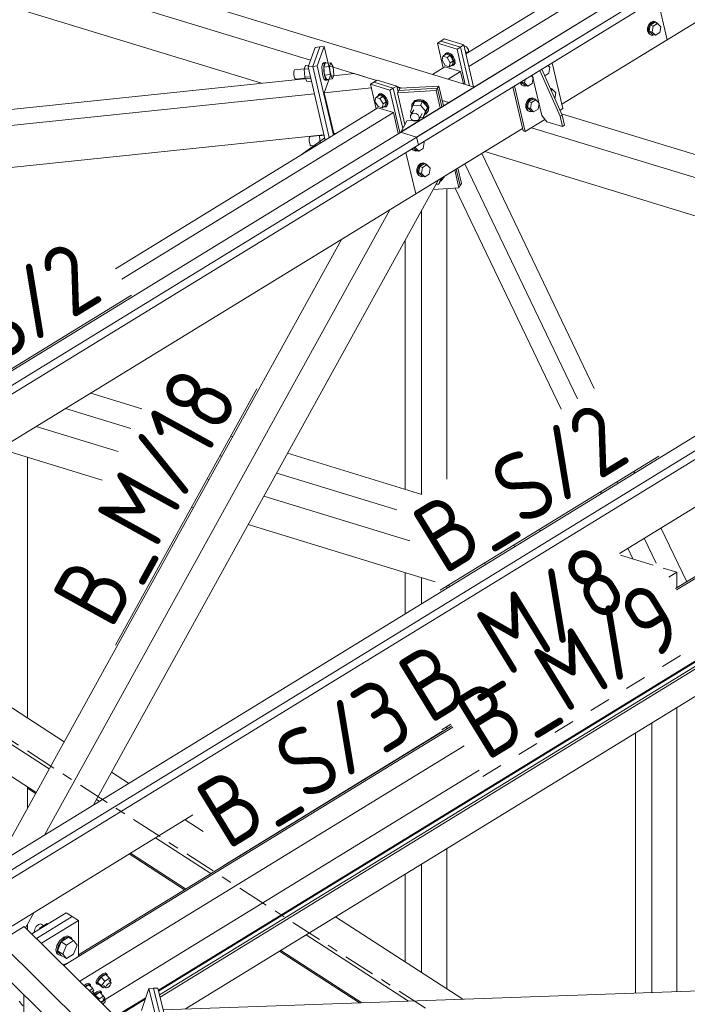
# Model space of a CAD drawing. Header units: millimetres. Extents: x 581 to 1768, y 561 to 1400.
# Tile 57 of 91: x 1249 to 1287, y 1157 to 1213. Entities that reach past the tile are written whole.
import ezdxf

# ---------------------------------------------------------------- set-up
doc = ezdxf.new("R2010")
doc.units = ezdxf.units.MM
doc.header["$LTSCALE"] = 0.6
for name, pattern in [('XKITLINE00', [0]), ('XKITLINE02', [4, 2, -2]), ('XKITLINE03', [6, 3, -1, 1, -1])]:
    doc.linetypes.add(name, pattern=pattern)
for name, color, linetype, lineweight in [('Bolt', 7, 'Continuous', 0), ('Part', 2, 'Continuous', 0), ('PartMark', 3, 'Continuous', 0), ('S-GRID', 1, 'Continuous', 0)]:
    doc.layers.add(name, color=color, linetype=linetype, lineweight=lineweight)
doc.styles.add('ISOCPEUR', font='ISOCPEUR.TTF')

msp = doc.modelspace()

# ---------------------------------------------------------------- linework, layer by layer
at = {"layer": 'Bolt', "color": 3, "linetype": 'XKITLINE00', "lineweight": 0}
for p, q in [((1284.446, 1212.574), (1284.371, 1212.382)), ((1284.371, 1212.382), (1284.373, 1212.183)), ((1284.426, 1212.365), (1284.501, 1212.557)), ((1284.429, 1212.166), (1284.426, 1212.365)), ((1284.578, 1212.709), (1284.446, 1212.574)), ((1284.53, 1212.529), (1284.467, 1212.19)), ((1284.501, 1212.557), (1284.634, 1212.692)), ((1284.778, 1212.681), (1284.53, 1212.529)), ((1284.53, 1212.529), (1284.697, 1212.478)), ((1284.732, 1212.75), (1284.578, 1212.709)), ((1284.634, 1212.692), (1284.788, 1212.733)), ((1284.634, 1212.139), (1284.697, 1212.478)), ((1284.697, 1212.478), (1284.945, 1212.63)), ((1284.732, 1212.75), (1284.788, 1212.733)), ((1284.778, 1212.681), (1284.945, 1212.63)), ((1284.788, 1212.733), (1284.922, 1212.669)), ((1284.922, 1212.669), (1284.943, 1212.63)), ((1284.945, 1212.63), (1285.13, 1212.443)), ((1285.13, 1212.443), (1285.067, 1212.105)), ((1284.373, 1212.183), (1284.452, 1212.032)), ((1284.508, 1212.015), (1284.429, 1212.166)), ((1284.452, 1212.032), (1284.587, 1211.968)), ((1284.467, 1212.19), (1284.652, 1212.004)), ((1284.467, 1212.19), (1284.634, 1212.139)), ((1284.643, 1211.951), (1284.508, 1212.015)), ((1284.587, 1211.968), (1284.643, 1211.951)), ((1284.819, 1211.953), (1284.634, 1212.139)), ((1284.74, 1211.977), (1284.643, 1211.951)), ((1284.652, 1212.004), (1284.819, 1211.953)), ((1285.067, 1212.105), (1284.819, 1211.953)), ((1273.926, 1211.328), (1273.933, 1211.332)), ((1273.994, 1211.335), (1273.933, 1211.332)), ((1274.064, 1210.954), (1273.979, 1211.096)), ((1274.066, 1211.291), (1273.994, 1211.335)), ((1274.13, 1211.213), (1274.066, 1211.291)), ((1274.168, 1211.12), (1274.13, 1211.213)), ((1274.171, 1211.038), (1274.168, 1211.12)), ((1272.67, 1210.536), (1272.724, 1210.763)), ((1272.846, 1210.238), (1272.67, 1210.536)), ((1272.903, 1210.873), (1272.724, 1210.763)), ((1272.724, 1210.763), (1272.955, 1210.692)), ((1272.808, 1210.82), (1272.876, 1210.919)), ((1272.808, 1210.814), (1272.808, 1210.82)), ((1272.876, 1210.919), (1272.935, 1210.955)), ((1272.876, 1210.919), (1272.998, 1210.925)), ((1273.134, 1210.802), (1272.903, 1210.873)), ((1273.058, 1210.961), (1272.935, 1210.955)), ((1273.134, 1210.802), (1272.955, 1210.692)), ((1272.955, 1210.692), (1273.132, 1210.394)), ((1272.998, 1210.925), (1273.143, 1210.837)), ((1273.202, 1210.874), (1273.058, 1210.961)), ((1273.311, 1210.504), (1273.134, 1210.802)), ((1273.143, 1210.837), (1273.27, 1210.679)), ((1273.33, 1210.716), (1273.202, 1210.874)), ((1273.27, 1210.679), (1273.347, 1210.493)), ((1273.406, 1210.53), (1273.33, 1210.716)), ((1274.019, 1210.927), (1274.064, 1210.954)), ((1274.038, 1210.846), (1274.064, 1210.954)), ((1274.061, 1210.942), (1274.137, 1210.988)), ((1274.137, 1210.988), (1274.171, 1211.038)), ((1264.27, 1209.98), (1264.24, 1209.948)), ((1264.27, 1209.98), (1264.821, 1210.038)), ((1264.895, 1210.241), (1264.816, 1210.023)), ((1264.816, 1210.023), (1265.072, 1210.05)), ((1264.816, 1210.023), (1264.858, 1209.563)), ((1264.895, 1210.241), (1265.084, 1210.261)), ((1265.863, 1210.327), (1265.834, 1210.15)), ((1265.834, 1210.15), (1265.84, 1209.904)), ((1265.919, 1210.387), (1265.863, 1210.327)), ((1265.919, 1210.387), (1266.016, 1210.397)), ((1265.93, 1210.16), (1265.959, 1210.337)), ((1265.936, 1209.914), (1265.93, 1210.16)), ((1266.019, 1210.359), (1265.94, 1210.141)), ((1265.94, 1210.141), (1266.261, 1210.174)), ((1265.94, 1210.141), (1265.982, 1209.681)), ((1265.959, 1210.337), (1266.016, 1210.397)), ((1266.016, 1210.397), (1266.048, 1210.362)), ((1266.019, 1210.359), (1266.34, 1210.393)), ((1266.261, 1210.174), (1266.34, 1210.393)), ((1266.303, 1209.715), (1266.261, 1210.174)), ((1266.34, 1210.393), (1266.462, 1210.152)), ((1266.462, 1210.152), (1266.504, 1209.693)), ((1273.077, 1210.167), (1272.846, 1210.238)), ((1273.132, 1210.394), (1273.077, 1210.167)), ((1273.257, 1210.277), (1273.077, 1210.167)), ((1273.311, 1210.504), (1273.132, 1210.394)), ((1273.284, 1210.231), (1273.172, 1210.225)), ((1273.311, 1210.504), (1273.257, 1210.277)), ((1273.352, 1210.329), (1273.284, 1210.231)), ((1273.284, 1210.231), (1273.344, 1210.268)), ((1273.344, 1210.268), (1273.411, 1210.366)), ((1273.347, 1210.493), (1273.352, 1210.329)), ((1273.411, 1210.366), (1273.406, 1210.53)), ((1278.814, 1210.132), (1278.702, 1210.244)), ((1278.814, 1210.132), (1278.751, 1209.793)), ((1264.24, 1209.948), (1264.224, 1209.853)), ((1264.224, 1209.853), (1264.227, 1209.722)), ((1264.227, 1209.722), (1264.248, 1209.588)), ((1264.248, 1209.588), (1264.282, 1209.489)), ((1264.282, 1209.489), (1264.318, 1209.449)), ((1264.318, 1209.449), (1264.885, 1209.509)), ((1264.858, 1209.563), (1265.178, 1209.597)), ((1264.858, 1209.563), (1264.979, 1209.323)), ((1265.84, 1209.904), (1265.879, 1209.653)), ((1265.879, 1209.653), (1265.942, 1209.466)), ((1265.976, 1209.663), (1265.936, 1209.914)), ((1265.942, 1209.466), (1266.01, 1209.393)), ((1266.038, 1209.476), (1265.976, 1209.663)), ((1265.982, 1209.681), (1266.303, 1209.715)), ((1265.982, 1209.681), (1266.103, 1209.441)), ((1266.107, 1209.403), (1266.038, 1209.476)), ((1266.103, 1209.441), (1266.425, 1209.474)), ((1266.147, 1209.445), (1266.107, 1209.403)), ((1266.425, 1209.474), (1266.303, 1209.715)), ((1266.504, 1209.693), (1266.425, 1209.474)), ((1277.362, 1209.242), (1277.4, 1209.446)), ((1277.859, 1209.546), (1277.747, 1209.658)), ((1277.859, 1209.546), (1277.796, 1209.208)), ((1278.751, 1209.793), (1278.524, 1209.654)), ((1264.979, 1209.323), (1265.236, 1209.35)), ((1266.01, 1209.393), (1266.107, 1209.403)), ((1270.105, 1208.986), (1270.112, 1208.99)), ((1270.174, 1208.993), (1270.112, 1208.99)), ((1270.246, 1208.949), (1270.174, 1208.993)), ((1270.272, 1208.918), (1270.246, 1208.949)), ((1277.111, 1209.268), (1277.181, 1209.135)), ((1277.157, 1209.269), (1277.157, 1209.296)), ((1277.236, 1209.118), (1277.157, 1209.269)), ((1277.181, 1209.135), (1277.316, 1209.071)), ((1277.201, 1209.324), (1277.196, 1209.293)), ((1277.196, 1209.293), (1277.381, 1209.106)), ((1277.196, 1209.293), (1277.362, 1209.242)), ((1277.371, 1209.054), (1277.236, 1209.118)), ((1277.316, 1209.071), (1277.371, 1209.054)), ((1277.548, 1209.055), (1277.362, 1209.242)), ((1277.468, 1209.08), (1277.371, 1209.054)), ((1277.381, 1209.106), (1277.548, 1209.055)), ((1277.796, 1209.208), (1277.548, 1209.055)), ((1278.833, 1208.953), (1278.946, 1208.899)), ((1278.859, 1208.893), (1278.968, 1208.86)), ((1278.894, 1208.814), (1278.968, 1208.86)), ((1278.946, 1208.899), (1278.966, 1208.86)), ((1278.968, 1208.86), (1279.154, 1208.673)), ((1268.849, 1208.194), (1268.904, 1208.421)), ((1269.083, 1208.531), (1268.904, 1208.421)), ((1268.904, 1208.421), (1269.135, 1208.35)), ((1268.988, 1208.478), (1269.055, 1208.577)), ((1268.988, 1208.472), (1268.988, 1208.478)), ((1269.055, 1208.577), (1269.115, 1208.613)), ((1269.055, 1208.577), (1269.178, 1208.583)), ((1269.314, 1208.46), (1269.083, 1208.531)), ((1269.238, 1208.619), (1269.115, 1208.613)), ((1269.314, 1208.46), (1269.135, 1208.35)), ((1269.135, 1208.35), (1269.312, 1208.052)), ((1269.178, 1208.583), (1269.322, 1208.495)), ((1269.382, 1208.532), (1269.238, 1208.619)), ((1269.491, 1208.162), (1269.314, 1208.46)), ((1269.322, 1208.495), (1269.45, 1208.337)), ((1269.51, 1208.374), (1269.382, 1208.532)), ((1269.45, 1208.337), (1269.526, 1208.151)), ((1269.586, 1208.188), (1269.51, 1208.374)), ((1270.171, 1208.735), (1270.159, 1208.754)), ((1271.342, 1208.306), (1271.12, 1208.234)), ((1271.591, 1208.261), (1271.342, 1208.306)), ((1277.647, 1208.354), (1277.514, 1208.219)), ((1277.57, 1208.202), (1277.702, 1208.337)), ((1277.847, 1208.325), (1277.598, 1208.173)), ((1277.801, 1208.395), (1277.647, 1208.354)), ((1277.702, 1208.337), (1277.856, 1208.378)), ((1277.801, 1208.395), (1277.856, 1208.378)), ((1277.847, 1208.325), (1278.013, 1208.274)), ((1277.856, 1208.378), (1277.991, 1208.314)), ((1277.991, 1208.314), (1278.011, 1208.275)), ((1279.095, 1208.359), (1279.154, 1208.673)), ((1269.026, 1207.896), (1268.849, 1208.194)), ((1269.257, 1207.825), (1269.026, 1207.896)), ((1269.312, 1208.052), (1269.257, 1207.825)), ((1269.436, 1207.935), (1269.257, 1207.825)), ((1269.491, 1208.162), (1269.312, 1208.052)), ((1269.464, 1207.889), (1269.352, 1207.883)), ((1269.491, 1208.162), (1269.436, 1207.935)), ((1269.531, 1207.987), (1269.464, 1207.889)), ((1269.464, 1207.889), (1269.523, 1207.925)), ((1269.523, 1207.925), (1269.591, 1208.024)), ((1269.526, 1208.151), (1269.531, 1207.987)), ((1269.591, 1208.024), (1269.586, 1208.188)), ((1270.867, 1207.587), (1271.003, 1207.949)), ((1270.947, 1207.799), (1270.959, 1208.016)), ((1270.959, 1208.016), (1271.094, 1208.186)), ((1270.959, 1208.016), (1270.985, 1208.064)), ((1271.12, 1208.234), (1270.985, 1208.064)), ((1271.003, 1207.949), (1271.118, 1208.158)), ((1271.003, 1207.949), (1271.438, 1207.974)), ((1271.094, 1208.186), (1271.316, 1208.258)), ((1271.554, 1208.183), (1271.118, 1208.158)), ((1271.316, 1208.258), (1271.565, 1208.213)), ((1271.438, 1207.974), (1271.554, 1208.183)), ((1271.438, 1207.974), (1271.738, 1207.637)), ((1271.853, 1207.845), (1271.554, 1208.183)), ((1271.565, 1208.213), (1271.775, 1208.062)), ((1271.801, 1208.111), (1271.591, 1208.261)), ((1271.717, 1207.483), (1271.853, 1207.845)), ((1271.738, 1207.637), (1271.853, 1207.845)), ((1271.775, 1208.062), (1271.889, 1207.847)), ((1271.915, 1207.895), (1271.801, 1208.111)), ((1271.889, 1207.847), (1271.877, 1207.625)), ((1271.903, 1207.673), (1271.915, 1207.895)), ((1277.514, 1208.219), (1277.439, 1208.027)), ((1277.439, 1208.027), (1277.442, 1207.828)), ((1277.442, 1207.828), (1277.521, 1207.677)), ((1277.495, 1208.01), (1277.57, 1208.202)), ((1277.497, 1207.811), (1277.495, 1208.01)), ((1277.576, 1207.66), (1277.497, 1207.811)), ((1277.598, 1208.173), (1277.536, 1207.835)), ((1277.536, 1207.835), (1277.721, 1207.648)), ((1277.536, 1207.835), (1277.702, 1207.784)), ((1277.598, 1208.173), (1277.765, 1208.122)), ((1277.702, 1207.784), (1277.765, 1208.122)), ((1277.888, 1207.597), (1277.702, 1207.784)), ((1277.765, 1208.122), (1278.013, 1208.274)), ((1278.136, 1207.749), (1277.888, 1207.597)), ((1278.013, 1208.274), (1278.199, 1208.088)), ((1278.199, 1208.088), (1278.136, 1207.749)), ((1270.941, 1207.504), (1270.867, 1207.587)), ((1270.874, 1207.277), (1270.881, 1207.395)), ((1270.935, 1207.162), (1270.874, 1207.277)), ((1270.881, 1207.395), (1271.058, 1207.716)), ((1270.881, 1207.395), (1270.953, 1207.486)), ((1270.953, 1207.486), (1271.071, 1207.524)), ((1271.071, 1207.524), (1271.204, 1207.5)), ((1271.204, 1207.5), (1271.316, 1207.42)), ((1271.37, 1207.187), (1271.298, 1207.096)), ((1271.316, 1207.42), (1271.377, 1207.305)), ((1271.37, 1207.187), (1271.547, 1207.508)), ((1271.377, 1207.305), (1271.37, 1207.187)), ((1271.413, 1207.264), (1271.602, 1207.274)), ((1271.602, 1207.274), (1271.738, 1207.637)), ((1271.602, 1207.274), (1271.717, 1207.483)), ((1271.742, 1207.455), (1271.693, 1207.439)), ((1271.877, 1207.625), (1271.742, 1207.455)), ((1271.877, 1207.625), (1271.903, 1207.673)), ((1277.521, 1207.677), (1277.656, 1207.613)), ((1277.711, 1207.596), (1277.576, 1207.66)), ((1277.656, 1207.613), (1277.711, 1207.596)), ((1277.808, 1207.622), (1277.711, 1207.596)), ((1277.721, 1207.648), (1277.888, 1207.597)), ((1271.047, 1207.082), (1270.935, 1207.162)), ((1271.18, 1207.058), (1271.047, 1207.082)), ((1271.298, 1207.096), (1271.18, 1207.058)), ((1265.124, 1206.156), (1265.108, 1206.062)), ((1265.108, 1206.062), (1265.111, 1205.93)), ((1265.154, 1206.188), (1265.124, 1206.156)), ((1265.154, 1206.188), (1265.705, 1206.246)), ((1265.7, 1206.231), (1265.714, 1206.271)), ((1265.7, 1206.231), (1265.957, 1206.258)), ((1265.738, 1205.816), (1265.7, 1206.231)), ((1265.111, 1205.93), (1265.133, 1205.797)), ((1265.133, 1205.797), (1265.166, 1205.697)), ((1265.166, 1205.697), (1265.202, 1205.658)), ((1265.202, 1205.658), (1265.537, 1205.693)), ((1270.952, 1205.493), (1270.98, 1205.44)), ((1271.035, 1205.423), (1270.988, 1205.514)), ((1271.043, 1205.549), (1271.18, 1205.411)), ((1271.081, 1205.571), (1271.161, 1205.547)), ((1271.161, 1205.547), (1271.177, 1205.631)), ((1271.347, 1205.36), (1271.161, 1205.547)), ((1271.595, 1205.512), (1271.347, 1205.36)), ((1271.658, 1205.851), (1271.595, 1205.512)), ((1271.658, 1205.851), (1271.612, 1205.897)), ((1270.98, 1205.44), (1271.115, 1205.376)), ((1271.17, 1205.359), (1271.035, 1205.423)), ((1271.115, 1205.376), (1271.17, 1205.359)), ((1271.267, 1205.384), (1271.17, 1205.359)), ((1271.18, 1205.411), (1271.347, 1205.36)), ((1271.313, 1204.524), (1271.238, 1204.331)), ((1271.294, 1204.314), (1271.369, 1204.507)), ((1271.446, 1204.658), (1271.313, 1204.524)), ((1271.398, 1204.478), (1271.335, 1204.139)), ((1271.369, 1204.507), (1271.501, 1204.641)), ((1271.646, 1204.63), (1271.398, 1204.478)), ((1271.398, 1204.478), (1271.564, 1204.427)), ((1271.6, 1204.699), (1271.446, 1204.658)), ((1271.501, 1204.641), (1271.656, 1204.682)), ((1271.502, 1204.088), (1271.564, 1204.427)), ((1271.564, 1204.427), (1271.813, 1204.579)), ((1271.6, 1204.699), (1271.656, 1204.682)), ((1271.646, 1204.63), (1271.813, 1204.579)), ((1271.656, 1204.682), (1271.79, 1204.618)), ((1271.79, 1204.618), (1271.811, 1204.58)), ((1271.813, 1204.579), (1271.998, 1204.393)), ((1271.998, 1204.393), (1271.935, 1204.054)), ((1271.238, 1204.331), (1271.241, 1204.133)), ((1271.241, 1204.133), (1271.32, 1203.981)), ((1271.296, 1204.116), (1271.294, 1204.314)), ((1271.376, 1203.964), (1271.296, 1204.116)), ((1271.32, 1203.981), (1271.455, 1203.917)), ((1271.335, 1204.139), (1271.52, 1203.953)), ((1271.335, 1204.139), (1271.502, 1204.088)), ((1271.51, 1203.9), (1271.376, 1203.964)), ((1271.455, 1203.917), (1271.51, 1203.9)), ((1271.687, 1203.902), (1271.502, 1204.088)), ((1271.607, 1203.926), (1271.51, 1203.9)), ((1271.52, 1203.953), (1271.687, 1203.902)), ((1271.935, 1204.054), (1271.687, 1203.902)), ((1272.601, 1203.691), (1272.654, 1203.832)), ((1272.761, 1203.833), (1272.626, 1203.663)), ((1272.764, 1203.9), (1272.761, 1203.833)), ((1272.761, 1203.833), (1272.787, 1203.881)), ((1272.787, 1203.881), (1272.789, 1203.915)), ((1272.335, 1203.474), (1272.486, 1203.483)), ((1272.486, 1203.483), (1272.606, 1203.803)), ((1272.486, 1203.483), (1272.601, 1203.691)), ((1272.626, 1203.663), (1272.577, 1203.648)), ((1249.562, 1161.205), (1249.474, 1161.056)), ((1249.681, 1161.313), (1249.562, 1161.205)), ((1249.8, 1161.351), (1249.681, 1161.313)), ((1249.777, 1161.12), (1250.19, 1161.374)), ((1249.888, 1161.31), (1249.8, 1161.351)), ((1249.888, 1161.31), (1249.985, 1161.247)), ((1250.19, 1161.374), (1250.221, 1161.354)), ((1249.474, 1161.056), (1249.442, 1160.907)), ((1249.442, 1160.907), (1249.45, 1160.881)), ((1249.756, 1161.069), (1249.777, 1161.12)), ((1249.777, 1161.12), (1249.807, 1161.1)), ((1251.344, 1160.672), (1251.123, 1160.601)), ((1251.506, 1160.596), (1251.344, 1160.672)), ((1250.741, 1160.127), (1250.681, 1159.851)), ((1250.902, 1160.402), (1250.741, 1160.127)), ((1250.751, 1159.806), (1250.81, 1160.082)), ((1250.986, 1160.339), (1250.779, 1159.823)), ((1250.81, 1160.082), (1250.972, 1160.356)), ((1251.123, 1160.601), (1250.902, 1160.402)), ((1250.972, 1160.356), (1251.193, 1160.556)), ((1251.4, 1160.592), (1250.986, 1160.339)), ((1250.986, 1160.339), (1251.277, 1160.151)), ((1251.07, 1159.635), (1251.277, 1160.151)), ((1251.193, 1160.556), (1251.414, 1160.627)), ((1251.277, 1160.151), (1251.69, 1160.404)), ((1251.4, 1160.592), (1251.69, 1160.404)), ((1251.414, 1160.627), (1251.576, 1160.551)), ((1251.506, 1160.596), (1251.576, 1160.551)), ((1251.576, 1160.551), (1251.601, 1160.462)), ((1251.69, 1160.404), (1251.897, 1160.143)), ((1251.897, 1160.143), (1251.69, 1159.627)), ((1250.681, 1159.851), (1250.741, 1159.648)), ((1250.741, 1159.648), (1250.81, 1159.603)), ((1250.81, 1159.603), (1250.751, 1159.806)), ((1250.779, 1159.823), (1250.986, 1159.562)), ((1250.779, 1159.823), (1251.07, 1159.635)), ((1250.972, 1159.526), (1250.81, 1159.603)), ((1251.018, 1159.541), (1250.972, 1159.526)), ((1250.986, 1159.562), (1251.277, 1159.374)), ((1251.277, 1159.374), (1251.07, 1159.635)), ((1251.69, 1159.627), (1251.277, 1159.374)), ((1251.123, 1159.047), (1251.096, 1159.023)), ((1251.344, 1159.118), (1251.123, 1159.047)), ((1251.352, 1159.114), (1251.344, 1159.118)), ((1253.345, 1158.503), (1253.191, 1158.382)), ((1253.247, 1158.327), (1253.401, 1158.448)), ((1253.515, 1158.477), (1253.253, 1158.317)), ((1253.477, 1158.558), (1253.345, 1158.503)), ((1253.401, 1158.448), (1253.533, 1158.503)), ((1253.552, 1158.533), (1253.477, 1158.558)), ((1253.515, 1158.477), (1253.737, 1158.258)), ((1253.533, 1158.503), (1253.608, 1158.478)), ((1253.552, 1158.533), (1253.608, 1158.478)), ((1253.608, 1158.478), (1253.606, 1158.387)), ((1252.39, 1157.917), (1252.293, 1157.842)), ((1252.349, 1157.787), (1252.446, 1157.862)), ((1252.56, 1157.892), (1252.364, 1157.772)), ((1252.522, 1157.972), (1252.39, 1157.917)), ((1252.446, 1157.862), (1252.578, 1157.917)), ((1252.597, 1157.947), (1252.522, 1157.972)), ((1252.782, 1157.672), (1252.56, 1157.892)), ((1252.578, 1157.917), (1252.653, 1157.892)), ((1252.597, 1157.947), (1252.653, 1157.892)), ((1252.653, 1157.892), (1252.651, 1157.802)), ((1252.975, 1157.984), (1252.977, 1158.083)), ((1252.975, 1157.984), (1253.03, 1157.929)), ((1253.056, 1158.228), (1252.977, 1158.083)), ((1253.03, 1157.929), (1253.033, 1158.028)), ((1253.105, 1157.904), (1253.03, 1157.929)), ((1253.033, 1158.028), (1253.112, 1158.173)), ((1253.191, 1158.382), (1253.056, 1158.228)), ((1253.253, 1158.317), (1253.057, 1158.043)), ((1253.28, 1157.823), (1253.057, 1158.043)), ((1253.057, 1158.043), (1253.124, 1157.929)), ((1253.136, 1157.917), (1253.105, 1157.904)), ((1253.112, 1158.173), (1253.247, 1158.327)), ((1253.124, 1157.929), (1253.346, 1157.71)), ((1253.475, 1158.097), (1253.253, 1158.317)), ((1253.28, 1157.823), (1253.475, 1158.097)), ((1253.397, 1157.847), (1253.53, 1157.715)), ((1253.737, 1158.258), (1253.475, 1158.097)), ((1253.531, 1157.765), (1253.571, 1157.838)), ((1253.571, 1157.838), (1253.638, 1157.915)), ((1253.638, 1157.915), (1253.715, 1157.975)), ((1253.686, 1158.121), (1253.819, 1157.99)), ((1253.778, 1157.868), (1253.711, 1157.791)), ((1253.715, 1157.975), (1253.782, 1158.002)), ((1253.803, 1158.144), (1253.737, 1158.258)), ((1253.745, 1158.063), (1253.803, 1158.144)), ((1253.818, 1157.94), (1253.778, 1157.868)), ((1253.782, 1158.002), (1253.819, 1157.99)), ((1253.819, 1157.99), (1253.818, 1157.94)), ((1252.782, 1157.672), (1252.587, 1157.552)), ((1252.731, 1157.536), (1252.864, 1157.404)), ((1252.756, 1157.386), (1252.76, 1157.389)), ((1252.76, 1157.389), (1252.827, 1157.417)), ((1252.848, 1157.559), (1252.782, 1157.672)), ((1252.79, 1157.477), (1252.848, 1157.559)), ((1252.827, 1157.417), (1252.864, 1157.404)), ((1252.863, 1157.355), (1252.836, 1157.306)), ((1253.005, 1157.484), (1252.863, 1157.373)), ((1252.864, 1157.404), (1252.863, 1157.355)), ((1252.873, 1157.27), (1252.907, 1157.308)), ((1252.885, 1157.258), (1252.913, 1157.298)), ((1252.907, 1157.308), (1253.061, 1157.429)), ((1252.913, 1157.298), (1253.175, 1157.458)), ((1253.135, 1157.078), (1252.913, 1157.298)), ((1253.137, 1157.539), (1253.005, 1157.484)), ((1253.061, 1157.429), (1253.193, 1157.484)), ((1253.212, 1157.514), (1253.137, 1157.539)), ((1253.175, 1157.458), (1253.397, 1157.239)), ((1253.193, 1157.484), (1253.268, 1157.459)), ((1253.212, 1157.514), (1253.268, 1157.459)), ((1253.268, 1157.459), (1253.266, 1157.368)), ((1253.28, 1157.823), (1253.346, 1157.71)), ((1253.346, 1157.71), (1253.463, 1157.782)), ((1253.53, 1157.715), (1253.531, 1157.765)), ((1253.568, 1157.703), (1253.53, 1157.715)), ((1253.634, 1157.73), (1253.568, 1157.703)), ((1253.711, 1157.791), (1253.634, 1157.73)), ((1248.587, 1156.947), (1248.793, 1156.685)), ((1253.107, 1157.039), (1253.135, 1157.078)), ((1253.397, 1157.239), (1253.135, 1157.078)), ((1253.277, 1156.871), (1253.298, 1156.896)), ((1253.298, 1156.896), (1253.375, 1156.956)), ((1253.346, 1157.102), (1253.479, 1156.971)), ((1253.438, 1156.849), (1253.374, 1156.775)), ((1253.375, 1156.956), (1253.442, 1156.983)), ((1253.463, 1157.125), (1253.397, 1157.239)), ((1253.405, 1157.044), (1253.463, 1157.125)), ((1253.478, 1156.921), (1253.438, 1156.849)), ((1253.442, 1156.983), (1253.479, 1156.971)), ((1253.479, 1156.971), (1253.478, 1156.921))]:
    msp.add_line(p, q, dxfattribs=at)
at = {"layer": 'Part', "color": 2, "linetype": 'XKITLINE00', "lineweight": 0}
for p, q in [((1270.308, 1206.435), (1346.713, 1253.276)), ((1271.22, 1206.157), (1347.625, 1252.998)), ((1271.322, 1205.719), (1347.727, 1252.56)), ((1279.497, 1208.027), (1339.337, 1244.712)), ((1301.312, 1227.625), (1274.026, 1210.897)), ((1301.676, 1227.031), (1274.193, 1210.182)), ((1249.899, 1216.52), (1274.498, 1209.004)), ((1248.175, 1215.731), (1265.183, 1210.534)), ((1214.453, 1172.193), (1284.634, 1215.218)), ((1215.365, 1171.914), (1285.546, 1214.939)), ((1215.909, 1171.748), (1285.648, 1214.502)), ((1245.522, 1214.374), (1262.383, 1209.223)), ((1285.495, 1211.704), (1284.943, 1214.07)), ((1272.604, 1211.628), (1272.795, 1211.745)), ((1272.795, 1211.745), (1273.908, 1211.405)), ((1279.497, 1208.027), (1285.495, 1211.704)), ((1265.446, 1211.263), (1265.047, 1210.158)), ((1265.703, 1211.29), (1265.304, 1210.185)), ((1265.304, 1210.185), (1265.703, 1211.29)), ((1265.703, 1211.29), (1265.446, 1211.263)), ((1265.561, 1210.212), (1265.961, 1211.317)), ((1265.961, 1211.317), (1265.703, 1211.29)), ((1266.352, 1209.639), (1265.961, 1211.317)), ((1272.604, 1211.628), (1272.413, 1211.51)), ((1272.413, 1211.51), (1273.526, 1211.171)), ((1272.413, 1211.51), (1272.74, 1210.109)), ((1272.604, 1211.628), (1273.717, 1211.288)), ((1272.604, 1211.628), (1273.717, 1211.288)), ((1273.526, 1211.171), (1273.717, 1211.288)), ((1273.995, 1209.158), (1273.526, 1211.171)), ((1273.717, 1211.288), (1273.908, 1211.405)), ((1273.717, 1211.288), (1274.23, 1209.086)), ((1274.23, 1209.086), (1273.717, 1211.288)), ((1273.908, 1211.405), (1274.465, 1209.014)), ((1265.047, 1210.158), (1265.304, 1210.185)), ((1266.019, 1205.988), (1265.047, 1210.158)), ((1265.304, 1210.185), (1265.561, 1210.212)), ((1266.25, 1206.13), (1265.304, 1210.185)), ((1266.25, 1206.13), (1265.304, 1210.185)), ((1266.48, 1206.271), (1265.561, 1210.212)), ((1266.217, 1210.218), (1268.946, 1209.385)), ((1272.831, 1210.164), (1272.123, 1209.73)), ((1273.72, 1209.892), (1272.831, 1210.164)), ((1278.357, 1210.032), (1279.513, 1207.413)), ((1279.551, 1207.792), (1278.945, 1210.393)), ((1231.904, 1206.025), (1265.196, 1209.518)), ((1266.306, 1209.634), (1265.964, 1208.687)), ((1267.663, 1209.777), (1266.306, 1209.634)), ((1268.946, 1209.385), (1267.663, 1209.777)), ((1273.72, 1209.892), (1273.012, 1209.458)), ((1273.884, 1209.192), (1273.72, 1209.892)), ((1278.349, 1207.388), (1277.811, 1209.697)), ((1278.237, 1209.959), (1279.393, 1207.34)), ((1265.964, 1208.687), (1268.64, 1208.968)), ((1268.784, 1209.286), (1268.593, 1209.168)), ((1268.593, 1209.168), (1269.705, 1208.829)), ((1268.593, 1209.168), (1268.92, 1207.767)), ((1268.784, 1209.286), (1268.975, 1209.403)), ((1268.784, 1209.286), (1269.896, 1208.946)), ((1268.784, 1209.286), (1269.896, 1208.946)), ((1268.975, 1209.403), (1270.087, 1209.063)), ((1269.705, 1208.829), (1269.896, 1208.946)), ((1269.896, 1208.946), (1270.087, 1209.063)), ((1269.896, 1208.946), (1270.432, 1206.65)), ((1270.432, 1206.65), (1269.896, 1208.946)), ((1270.087, 1209.063), (1270.166, 1208.726)), ((1270.094, 1209.034), (1270.39, 1208.943)), ((1270.283, 1208.937), (1270.212, 1208.809)), ((1270.212, 1208.809), (1272.41, 1208.935)), ((1272.41, 1208.935), (1270.212, 1208.809)), ((1272.481, 1209.063), (1270.283, 1208.937)), ((1272.339, 1208.806), (1272.41, 1208.935)), ((1272.41, 1208.935), (1272.481, 1209.063)), ((1272.657, 1207.876), (1272.41, 1208.935)), ((1272.657, 1207.876), (1272.41, 1208.935)), ((1272.745, 1207.93), (1272.481, 1209.063)), ((1277.291, 1206.508), (1276.706, 1209.02)), ((1277.403, 1206.474), (1276.796, 1209.075)), ((1230.111, 1204.926), (1265.404, 1208.628)), ((1265.964, 1208.687), (1266.508, 1206.354)), ((1270.269, 1206.411), (1269.705, 1208.829)), ((1270.212, 1208.809), (1270.141, 1208.681)), ((1270.141, 1208.681), (1272.339, 1208.806)), ((1270.56, 1206.883), (1270.141, 1208.681)), ((1272.569, 1207.821), (1272.339, 1208.806)), ((1269.01, 1207.822), (1254.072, 1198.664)), ((1269.9, 1207.55), (1269.01, 1207.822)), ((1272.672, 1208.246), (1273.066, 1208.126)), ((1272.672, 1208.246), (1273.066, 1208.126)), ((1279.39, 1207.692), (1279.551, 1207.792)), ((1269.9, 1207.55), (1254.437, 1198.07)), ((1270.178, 1206.356), (1269.9, 1207.55)), ((1278.64, 1207.028), (1278.349, 1207.388)), ((1279.393, 1207.34), (1279.513, 1207.413)), ((1279.393, 1207.34), (1279.529, 1206.757)), ((1279.483, 1207.481), (1304.527, 1199.83)), ((1279.513, 1207.413), (1279.649, 1206.83)), ((1218.852, 1170.849), (1277.257, 1206.654)), ((1270.315, 1206.44), (1270.672, 1207.086)), ((1270.672, 1207.086), (1271.44, 1207.129)), ((1271.169, 1202.922), (1277.257, 1206.654)), ((1277.403, 1206.474), (1278.529, 1207.165)), ((1277.758, 1206.692), (1303.094, 1198.952)), ((1279.529, 1206.757), (1278.64, 1207.028)), ((1279.529, 1206.757), (1279.649, 1206.83)), ((1225.407, 1202.042), (1265.948, 1206.295)), ((1264.653, 1205.15), (1265.989, 1206.119)), ((1266.508, 1206.354), (1266.638, 1206.368)), ((1270.308, 1206.435), (1271.22, 1206.157)), ((1271.22, 1206.157), (1271.322, 1205.719)), ((1277.291, 1206.508), (1277.403, 1206.474)), ((1244.482, 1163.019), (1314.662, 1206.044)), ((1245.393, 1162.74), (1315.574, 1205.765)), ((1245.938, 1162.574), (1315.676, 1205.328)), ((1270.617, 1205.287), (1271.169, 1202.922)), ((1281.343, 1191.834), (1274.931, 1205.228)), ((1275.106, 1205.335), (1300.735, 1197.505)), ((1273.773, 1203.521), (1273.57, 1204.394)), ((1280.388, 1191.248), (1273.976, 1204.642)), ((1273.632, 1203.265), (1273.394, 1204.286)), ((1273.702, 1203.393), (1273.482, 1204.34)), ((1273.702, 1203.393), (1273.482, 1204.34)), ((1252.823, 1168.133), (1272.471, 1203.72)), ((1272.174, 1203.181), (1273.632, 1203.265)), ((1279.446, 1190.671), (1273.423, 1203.253)), ((1273.632, 1203.265), (1273.702, 1203.393)), ((1273.702, 1203.393), (1273.773, 1203.521)), ((1272.942, 1186.683), (1272.942, 1203.225)), ((1250.053, 1166.435), (1269.701, 1202.022)), ((1271.509, 1185.818), (1271.509, 1201.978)), ((1321.355, 1202.03), (1286.021, 1180.369)), ((1247.295, 1164.743), (1266.943, 1200.331)), ((1270.579, 1186.102), (1270.579, 1200.293)), ((1256.514, 1157.588), (1322.509, 1198.047)), ((1256.529, 1157.526), (1322.554, 1198.003)), ((1256.582, 1157.316), (1322.452, 1197.698)), ((1282.776, 1182.454), (1307.286, 1197.48)), ((1308.301, 1194.141), (1285.971, 1180.451)), ((1252.662, 1191.576), (1255.565, 1190.689)), ((1251.229, 1190.698), (1254.943, 1189.563)), ((1251.229, 1190.698), (1254.943, 1189.563)), ((1249.558, 1189.673), (1254.218, 1188.249)), ((1260.648, 1189.136), (1260.745, 1189.106)), ((1247.494, 1188.407), (1253.322, 1186.627)), ((1263.875, 1188.15), (1271.523, 1185.813)), ((1249.065, 1173.079), (1249.065, 1187.927)), ((1260.026, 1188.01), (1260.124, 1187.98)), ((1260.026, 1188.01), (1260.124, 1187.98)), ((1263.253, 1187.024), (1270.09, 1184.935)), ((1263.253, 1187.024), (1270.09, 1184.935)), ((1283.643, 1187.027), (1283.6, 1187.118)), ((1259.301, 1186.696), (1259.398, 1186.666)), ((1282.688, 1186.442), (1282.645, 1186.532)), ((1281.747, 1185.865), (1281.703, 1185.955)), ((1262.528, 1185.71), (1270.843, 1183.17)), ((1258.405, 1185.074), (1258.503, 1185.044)), ((1261.632, 1184.088), (1272.273, 1180.837)), ((1278.163, 1183.785), (1278.291, 1183.746)), ((1286.605, 1180.84), (1285.139, 1183.903)), ((1284.867, 1181.891), (1284.184, 1183.317)), ((1276.73, 1182.907), (1276.858, 1182.868)), ((1276.73, 1182.907), (1276.858, 1182.868)), ((1283.527, 1182.146), (1283.242, 1182.74)), ((1282.835, 1182.357), (1284.699, 1181.788)), ((1236.125, 1181.438), (1251.152, 1171.73)), ((1275.059, 1181.882), (1275.187, 1181.843)), ((1285.256, 1181.618), (1286.048, 1181.376)), ((1270.579, 1179.018), (1270.579, 1181.354)), ((1271.509, 1179.588), (1271.509, 1181.07)), ((1285.58, 1181.089), (1286.048, 1181.376)), ((1286.048, 1181.376), (1285.58, 1181.089)), ((1286.048, 1180.498), (1286.048, 1181.376)), ((1234.454, 1180.413), (1250.296, 1170.179)), ((1272.942, 1180.467), (1272.942, 1180.584)), ((1272.995, 1180.616), (1273.122, 1180.577)), ((1233.014, 1179.53), (1249.558, 1168.843)), ((1256.615, 1157.183), (1288.802, 1176.915)), ((1258.057, 1156.512), (1288.802, 1175.361)), ((1286.048, 1157.489), (1286.048, 1173.672)), ((1273.276, 1172.555), (1251.137, 1158.982)), ((1273.225, 1172.637), (1251.959, 1159.6)), ((1272.942, 1172.464), (1272.942, 1172.581)), ((1284.615, 1157.439), (1284.615, 1172.794)), ((1283.685, 1157.406), (1283.685, 1172.224)), ((1273.926, 1171.495), (1252.049, 1158.083)), ((1271.509, 1171.585), (1271.509, 1171.589)), ((1270.579, 1171.015), (1270.579, 1171.019)), ((1253.245, 1156.903), (1274.778, 1170.105)), ((1253.848, 1169.989), (1254.823, 1169.359)), ((1249.065, 1167.95), (1249.065, 1169.161)), ((1249.065, 1169.073), (1249.522, 1168.778)), ((1252.992, 1168.438), (1253.152, 1168.334)), ((1247.446, 1160.795), (1258.485, 1167.562)), ((1258.033, 1167.285), (1259.063, 1166.62)), ((1256.362, 1166.261), (1259.508, 1164.228)), ((1254.851, 1165.335), (1257.998, 1163.302)), ((1254.921, 1165.378), (1258.068, 1163.345)), ((1261.176, 1165.254), (1261.179, 1165.253)), ((1272.942, 1157.654), (1272.942, 1165.638)), ((1271.509, 1158.579), (1271.509, 1164.759)), ((1270.579, 1159.18), (1270.579, 1164.189)), ((1248.958, 1161.132), (1249.45, 1162.024)), ((1249.303, 1160.791), (1251.261, 1161.992)), ((1249.578, 1160.521), (1251.61, 1161.766)), ((1249.578, 1160.521), (1251.61, 1161.766)), ((1251.61, 1161.766), (1251.261, 1161.992)), ((1251.959, 1161.541), (1251.61, 1161.766)), ((1247.45, 1160.329), (1248.882, 1161.207)), ((1248.882, 1161.207), (1304.841, 1106.002)), ((1249.065, 1161.027), (1249.065, 1161.326)), ((1249.853, 1160.25), (1251.959, 1161.541)), ((1251.959, 1159.486), (1251.959, 1161.541)), ((1266.601, 1161.75), (1273.856, 1157.063)), ((1264.929, 1160.726), (1270.765, 1156.956)), ((1441.878, 968.52), (1247.45, 1160.329)), ((1263.419, 1159.8), (1267.973, 1156.858)), ((1263.489, 1159.843), (1268.102, 1156.863)), ((1247.042, 1159.106), (1284.218, 1122.43)), ((1256.795, 1156.468), (1318.772, 1158.631)), ((1248.855, 1156.094), (1248.855, 1157.317)), ((1255.556, 1156.425), (1255.975, 1157.68)), ((1256.23, 1157.689), (1255.975, 1157.68)), ((1255.975, 1157.68), (1256.437, 1155.836)), ((1256.486, 1157.698), (1256.23, 1157.689)), ((1256.693, 1155.844), (1256.23, 1157.689)), ((1256.23, 1157.689), (1256.693, 1155.844)), ((1256.949, 1155.853), (1256.486, 1157.698)), ((1254.069, 1156.09), (1255.797, 1157.149)), ((1254.114, 1156.046), (1255.768, 1157.06))]:
    msp.add_line(p, q, dxfattribs=at)
at = {"layer": 'PartMark', "color": 1, "linetype": 'XKITLINE00', "lineweight": 0}
for p, q in [((1242.54, 1189.529), (1254.993, 1197.163)), ((1254.073, 1177.227), (1262.129, 1191.82)), ((1272.569, 1180.355), (1285.021, 1187.989)), ((1272.651, 1172.402), (1273.173, 1172.723)), ((1260.249, 1164.686), (1272.701, 1172.32))]:
    msp.add_line(p, q, dxfattribs=at)
at = {"layer": 'PartMark', "color": 1, "linetype": 'XKITLINE02', "lineweight": 0}
msp.add_line((1275, 1169.742), (1287.746, 1177.556), dxfattribs=at)
at = {"layer": 'S-GRID', "color": 1, "linetype": 'XKITLINE03', "lineweight": 0}
msp.add_line((1209.746, 1196.6), (1279.027, 1151.843), dxfattribs=at)

# ---------------------------------------------------------------- texts
at = {"layer": 'PartMark', "color": 1, "style": 'ISOCPEUR', "width": 0.85}
for s, rotation, p in [('B_S/2', 31.5127, (1242.738, 1190.354)), ('B_M/18', 61.0945, (1253.837, 1178.043)), ('B_S/2', 31.5127, (1272.767, 1181.18)), ('B_M/8', 31.5127, (1271.941, 1172.671)), ('B_M/9', 31.5127, (1275.198, 1170.568)), ('B_S/3', 31.5127, (1260.447, 1165.511))]:
    msp.add_text(s, height=4, rotation=rotation, dxfattribs=at).set_placement(p)

doc.saveas('drawing.dxf')
